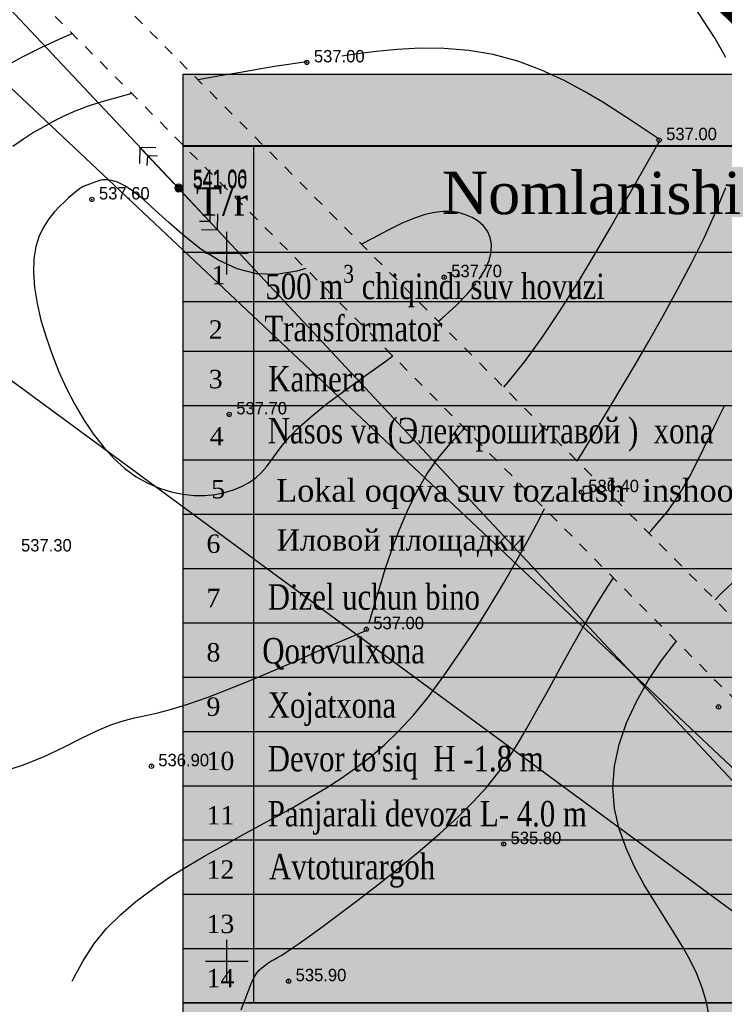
# Model space of a CAD drawing. Extents: x 0 to 363660, y 0 to 4201329.
# Tile 72 of 122: x 360335 to 360385, y 4200297 to 4200366. Entities that reach past the tile are written whole.
import ezdxf

# ---------------------------------------------------------------- set-up
doc = ezdxf.new("R2010")
doc.units = 0
doc.header["$LTSCALE"] = 0.5
doc.header["$MEASUREMENT"] = 0
doc.header["$PDMODE"] = 32
doc.header["$PDSIZE"] = 0.3
for name, pattern in [('CONTI', [0]), ('GOST2.303 6', [12, 8, -1.5, 1, -1.5]), ('Д_ТРОТ_ТРУБА', [3, 1.5, -1.5])]:
    doc.linetypes.add(name, pattern=pattern)
for name, color, linetype in [('(004) Точки рельефа', 7, 'Continuous'), ('(014) Водопровод', 5, 'ИК_Водопровод -------в--------'), ('(025) Дорога', 7, 'Continuous'), ('GORIZDEFAULT', 32, 'CONTI'), ('PI_OT0', 172, 'CONTI'), ('PI_TT0', 5, 'CONTI'), ('PI_TTDEFAULT', 5, 'CONTI'), ('SETKR', 2, 'CONTI'), ('SIT_L0', 250, 'CONTI'), ('стен', 7, 'Continuous')]:
    doc.layers.add(name, color=color, linetype=linetype)
doc.layers.add('(032) Горизонтали утолщенные', color=32, linetype='Continuous', lineweight=30)
doc.layers.add('.', color=7, linetype='Continuous', lineweight=15)
doc.styles.add('D-431', font='d431.ttf')
doc.styles.add('GOST', font='times.ttf')
doc.styles.add('MtXpl_Times_New_Roma', font='times.ttf')
doc.styles.add('SHRFT', font='TXT', dxfattribs={"width": 0.875})
doc.styles.get("Standard").update_dxf_attribs({"font": 'times.ttf'})
doc.linetypes.add('ИК_Водопровод -------в--------', pattern='A,9,-0.6,["В",Standard,S=1.2,R=0,X=0,Y=-0.6],-1.2', length=10.8)

# ---------------------------------------------------------------- blocks, each defined once
blk = doc.blocks.new('BL_333')
at = {"color": 0}
for p, q in [((0, -1.5), (0, 1.5)), ((-1.5, 0), (1.5, 0))]:
    blk.add_line(p, q, dxfattribs=at)
blk = doc.blocks.new('gergrgrre')
at = {"layer": '(014) Водопровод', "flags": 128}
blk.add_lwpolyline([(360036.438, 4200773.015), (360047.098, 4200750.311), (360089.76, 4200681.101), (360107.619, 4200655.796), (360141.826, 4200594.039), (360149.345, 4200579.998), (360206.507, 4200508.61), (360230.262, 4200479.387), (360306.281, 4200388.525), (360409.154, 4200291.553), (360456.114, 4200244.191), (360490.793, 4200199.337)], dxfattribs=at)
at = {"layer": '(025) Дорога', "linetype": 'Д_ТРОТ_ТРУБА', "flags": 128}
for points in [[(360044.195, 4200796.012), (360041.816, 4200791.773), (360042.358, 4200788.304), (360046.087, 4200780.21), (360059.012, 4200755.887), (360082.266, 4200713.415), (360119.837, 4200651.911), (360154.248, 4200588.273), (360168.952, 4200565.337), (360182.618, 4200547.766), (360213.043, 4200512.044), (360268.283, 4200446.262), (360308.926, 4200401.534), (360387.369, 4200322.593), (360428.116, 4200283.497), (360457.116, 4200256.42), (360464.886, 4200245.444), (360476.507, 4200228.263), (360489.06, 4200214.493), (360499.065, 4200202.984)], [(360034.859, 4200791.392), (360036.733, 4200790.501), (360038.761, 4200786.553), (360042.501, 4200778.433), (360055.492, 4200753.988), (360078.803, 4200711.411), (360116.369, 4200649.915), (360150.8, 4200586.24), (360165.682, 4200563.025), (360179.515, 4200545.24), (360209.989, 4200509.461), (360265.27, 4200443.63), (360306.026, 4200398.778), (360384.565, 4200319.74), (360425.367, 4200280.592), (360454.087, 4200253.775), (360461.596, 4200243.167), (360473.356, 4200225.782), (360486.072, 4200211.833), (360495.233, 4200201.295)]]:
    blk.add_lwpolyline(points, dxfattribs=at)
at = {"layer": '(032) Горизонтали утолщенные', "color": 32}
for points in [[(360379.787, 4200330.223, 536), (360379.99, 4200330.45, 536), (360380.55, 4200331.1, 536), (360381.1, 4200331.76, 536), (360381.63, 4200332.49, 536), (360382.14, 4200333.31, 536), (360382.65, 4200334.21, 536), (360383.15, 4200335.17, 536), (360383.65, 4200336.18, 536), (360384.14, 4200337.2, 536), (360384.63, 4200338.22, 536), (360385.12, 4200339.22, 536)], [(360351.02, 4200296.56, 536), (360351.3, 4200297.28, 536), (360351.51, 4200297.85, 536), (360351.67, 4200298.28, 536), (360351.82, 4200298.62, 536), (360351.96, 4200298.9, 536), (360352.11, 4200299.13, 536), (360352.29, 4200299.35, 536), (360352.48, 4200299.53, 536), (360352.69, 4200299.7, 536), (360352.9, 4200299.85, 536), (360353.12, 4200299.99, 536), (360353.35, 4200300.12, 536), (360353.57, 4200300.25, 536), (360353.83, 4200300.4, 536), (360354.16, 4200300.61, 536), (360354.58, 4200300.89, 536), (360355.14, 4200301.27, 536), (360355.87, 4200301.79, 536), (360356.8, 4200302.46, 536), (360357.94, 4200303.31, 536), (360359.26, 4200304.31, 536), (360360.69, 4200305.42, 536), (360362.17, 4200306.59, 536), (360363.64, 4200307.8, 536), (360365.04, 4200309, 536), (360366.3, 4200310.16, 536), (360367.39, 4200311.24, 536), (360368.32, 4200312.26, 536), (360369.13, 4200313.27, 536), (360369.85, 4200314.28, 536), (360370.52, 4200315.33, 536), (360371.18, 4200316.45, 536), (360371.87, 4200317.67, 536), (360372.6, 4200319, 536), (360373.38, 4200320.43, 536), (360374.19, 4200321.89, 536), (360375.01, 4200323.34, 536), (360375.83, 4200324.75, 536), (360376.63, 4200326.05, 536), (360377.288, 4200327.063, 536)]]:
    blk.add_polyline3d(points, dxfattribs=at)
at = {"linetype": 'Continuous', "elevation": 1.643}
blk.add_lwpolyline([(359968.105, 4200751.148), (360144.875, 4200568.598), (360208.905, 4200501.768), (360248.135, 4200449.088), (360280.365, 4200400.868), (360329.345, 4200345.008), (360410.625, 4200285.188), (360473.125, 4200218.998), (360491.256, 4200199.541)], dxfattribs=at)
at = {"layer": 'GORIZDEFAULT', "color": 32}
for points in [[(360374.728, 4200335.315, 536.5), (360374.78, 4200335.39, 536.5), (360375.08, 4200335.86, 536.5), (360375.44, 4200336.45, 536.5), (360375.88, 4200337.19, 536.5), (360376.43, 4200338.11, 536.5), (360377.1, 4200339.24, 536.5), (360377.9, 4200340.58, 536.5), (360378.81, 4200342.11, 536.5), (360379.79, 4200343.79, 536.5), (360380.8, 4200345.57, 536.5), (360381.82, 4200347.42, 536.5), (360382.8, 4200349.28, 536.5), (360383.71, 4200351.13, 536.5), (360384.52, 4200352.92, 536.5), (360385.21, 4200354.64, 536.5)], [(360385.23, 4200363.82, 536.5), (360384.46, 4200365.16, 536.5), (360383.63, 4200366.45, 536.5), (360382.84, 4200367.66, 536.5)], [(360384.458, 4200325.522, 535.5), (360384.97, 4200326.02, 535.5), (360386.07, 4200327.06, 535.5)], [(360334.29, 4200363.15, 536.5), (360335.59, 4200363.86, 536.5), (360336.9, 4200364.52, 536.5), (360338.21, 4200365.13, 536.5), (360339.091, 4200365.503, 536.5)], [(360380.51, 4200358.04, 537), (360378.6, 4200359.32, 537), (360377.68, 4200359.93, 537), (360376.55, 4200360.65, 537), (360375.25, 4200361.42, 537), (360373.8, 4200362.19, 537), (360372.22, 4200362.92, 537), (360370.55, 4200363.55, 537), (360368.81, 4200364.03, 537), (360367.08, 4200364.32, 537), (360365.34, 4200364.46, 537), (360363.64, 4200364.47, 537), (360362.03, 4200364.38, 537), (360360.55, 4200364.24, 537), (360359.23, 4200364.07, 537), (360358.12, 4200363.91, 537)], [(360355.65, 4200363.52, 537), (360353.38, 4200363.17, 537), (360352.28, 4200362.99, 537), (360350.98, 4200362.76, 537), (360349.53, 4200362.51, 537), (360347.99, 4200362.23, 537), (360347.984, 4200362.229, 537)], [(360343.305, 4200361.262, 537), (360342.29, 4200361, 537), (360341.19, 4200360.69, 537), (360340.22, 4200360.37, 537), (360339.35, 4200360.04, 537), (360338.55, 4200359.69, 537), (360337.8, 4200359.32, 537), (360337.08, 4200358.93, 537), (360336.37, 4200358.51, 537), (360335.65, 4200358.05, 537), (360334.91, 4200357.54, 537)], [(360369.546, 4200340.529, 537), (360369.86, 4200340.88, 537), (360371.04, 4200342.34, 537), (360372.27, 4200344.05, 537), (360373.53, 4200345.94, 537), (360374.77, 4200347.91, 537), (360375.96, 4200349.89, 537), (360377.06, 4200351.77, 537), (360378.03, 4200353.48, 537), (360378.84, 4200354.91, 537), (360380.51, 4200357.85, 537)], [(360355.572, 4200348.917, 537.5), (360354.94, 4200348.72, 537.5), (360353.51, 4200348.49, 537.5), (360352.1, 4200348.53, 537.5), (360350.73, 4200348.88, 537.5), (360349.42, 4200349.5, 537.5), (360348.17, 4200350.29, 537.5), (360347.01, 4200351.2, 537.5), (360345.94, 4200352.13, 537.5), (360344.97, 4200353.02, 537.5), (360344.13, 4200353.78, 537.5), (360343.41, 4200354.35, 537.5), (360342.8, 4200354.75, 537.5), (360342.3, 4200355, 537.5), (360341.88, 4200355.14, 537.5), (360341.54, 4200355.18, 537.5), (360341.25, 4200355.17, 537.5), (360341.01, 4200355.13, 537.5), (360339.87, 4200354.71, 537.5), (360339.74, 4200354.63, 537.5), (360339.61, 4200354.54, 537.5), (360339.46, 4200354.43, 537.5), (360339.28, 4200354.29, 537.5), (360339.08, 4200354.12, 537.5), (360338.83, 4200353.9, 537.5), (360338.54, 4200353.63, 537.5), (360338.19, 4200353.3, 537.5), (360337.82, 4200352.9, 537.5), (360337.44, 4200352.42, 537.5), (360337.09, 4200351.86, 537.5), (360336.77, 4200351.21, 537.5), (360336.53, 4200350.46, 537.5), (360336.39, 4200349.61, 537.5), (360336.36, 4200348.64, 537.5), (360336.44, 4200347.58, 537.5), (360336.62, 4200346.45, 537.5), (360336.89, 4200345.27, 537.5), (360337.25, 4200344.06, 537.5), (360337.67, 4200342.83, 537.5), (360338.16, 4200341.62, 537.5), (360338.69, 4200340.44, 537.5), (360339.28, 4200339.31, 537.5), (360339.91, 4200338.23, 537.5), (360340.58, 4200337.23, 537.5), (360341.29, 4200336.32, 537.5), (360342.03, 4200335.5, 537.5), (360342.81, 4200334.8, 537.5), (360343.61, 4200334.21, 537.5), (360344.43, 4200333.75, 537.5), (360345.25, 4200333.39, 537.5), (360346.08, 4200333.13, 537.5), (360346.89, 4200332.97, 537.5), (360347.69, 4200332.89, 537.5), (360348.45, 4200332.89, 537.5)], [(360367.81, 4200348.17, 537.5), (360368.23, 4200348.85, 537.5), (360368.51, 4200349.49, 537.5), (360368.66, 4200350.07, 537.5), (360368.69, 4200350.6, 537.5), (360368.6, 4200351.1, 537.5), (360368.4, 4200351.54, 537.5), (360368.11, 4200351.93, 537.5), (360367.75, 4200352.25, 537.5), (360367.32, 4200352.51, 537.5), (360366.85, 4200352.71, 537.5), (360366.35, 4200352.86, 537.5), (360365.83, 4200352.94, 537.5), (360365.27, 4200352.95, 537.5), (360364.67, 4200352.88, 537.5), (360364, 4200352.73, 537.5), (360363.24, 4200352.47, 537.5), (360362.38, 4200352.11, 537.5), (360361.4, 4200351.63, 537.5), (360360.28, 4200351.04, 537.5), (360359.511, 4200350.628, 537.5)], [(360364.924, 4200345.181, 537.5), (360365.21, 4200345.41, 537.5), (360366.17, 4200346.28, 537.5), (360366.96, 4200347.1, 537.5), (360367.59, 4200347.86, 537.5)], [(360348.45, 4200332.89, 537.5), (360349.17, 4200332.96, 537.5), (360349.84, 4200333.09, 537.5), (360350.47, 4200333.28, 537.5), (360351.05, 4200333.52, 537.5), (360351.57, 4200333.81, 537.5), (360352.04, 4200334.14, 537.5), (360352.45, 4200334.51, 537.5), (360352.8, 4200334.91, 537.5), (360353.14, 4200335.36, 537.5), (360353.5, 4200335.86, 537.5), (360353.92, 4200336.41, 537.5), (360354.45, 4200337.04, 537.5), (360355.14, 4200337.74, 537.5), (360356.02, 4200338.52, 537.5), (360357.12, 4200339.4, 537.5), (360358.4, 4200340.35, 537.5), (360359.79, 4200341.35, 537.5), (360361.23, 4200342.38, 537.5), (360361.715, 4200342.735, 537.5)], [(360360.04, 4200323.88, 537), (360360.52, 4200325.5, 537), (360360.82, 4200326.49, 537), (360361.19, 4200327.67, 537), (360361.63, 4200328.98, 537), (360362.14, 4200330.36, 537), (360362.73, 4200331.76, 537), (360363.38, 4200333.12, 537), (360364.11, 4200334.38, 537), (360364.9, 4200335.5, 537), (360365.76, 4200336.52, 537), (360366.69, 4200337.51, 537), (360366.797, 4200337.621, 537)], [(360339.09, 4200298.574, 536.5), (360339.21, 4200298.82, 536.5), (360339.87, 4200300.03, 536.5), (360340.61, 4200301.19, 536.5), (360341.49, 4200302.27, 536.5), (360342.49, 4200303.27, 536.5), (360343.58, 4200304.21, 536.5), (360344.75, 4200305.09, 536.5), (360345.97, 4200305.92, 536.5), (360347.24, 4200306.7, 536.5), (360348.51, 4200307.45, 536.5), (360349.79, 4200308.17, 536.5), (360351.05, 4200308.87, 536.5), (360352.29, 4200309.55, 536.5), (360353.51, 4200310.22, 536.5), (360354.7, 4200310.88, 536.5), (360355.86, 4200311.55, 536.5), (360356.98, 4200312.22, 536.5), (360358.05, 4200312.9, 536.5), (360359.09, 4200313.62, 536.5), (360360.11, 4200314.4, 536.5), (360361.12, 4200315.27, 536.5), (360362.14, 4200316.26, 536.5), (360363.17, 4200317.38, 536.5), (360364.23, 4200318.67, 536.5), (360365.32, 4200320.14, 536.5), (360366.43, 4200321.74, 536.5), (360367.52, 4200323.4, 536.5), (360368.56, 4200325.06, 536.5), (360369.52, 4200326.67, 536.5), (360370.38, 4200328.14, 536.5), (360371.11, 4200329.44, 536.5), (360371.68, 4200330.49, 536.5), (360372.12, 4200331.33, 536.5), (360372.428, 4200331.954, 536.5)], [(360334.12, 4200313.36, 537), (360335.66, 4200313.85, 537), (360337.12, 4200314.45, 537), (360338.5, 4200315.11, 537), (360339.75, 4200315.74, 537), (360340.87, 4200316.28, 537), (360341.83, 4200316.68, 537), (360342.68, 4200316.96, 537), (360343.48, 4200317.17, 537), (360344.28, 4200317.35, 537), (360345.14, 4200317.54, 537), (360346.11, 4200317.79, 537), (360347.26, 4200318.14, 537), (360348.61, 4200318.62, 537), (360350.12, 4200319.2, 537), (360351.71, 4200319.85, 537), (360353.31, 4200320.53, 537), (360354.84, 4200321.19, 537), (360356.22, 4200321.79, 537), (360357.38, 4200322.31, 537), (360359.83, 4200323.34, 537)], [(360359.83, 4200323.34, 537), (360359.85, 4200323.35, 537)], [(360384.06, 4200296, 535.5), (360383.86, 4200297.09, 535.5), (360383.56, 4200298.12, 535.5), (360383.17, 4200299.1, 535.5), (360382.7, 4200300.06, 535.5), (360382.16, 4200301.03, 535.5), (360381.55, 4200302.03, 535.5), (360380.89, 4200303.08, 535.5), (360380.18, 4200304.2, 535.5), (360379.46, 4200305.39, 535.5), (360378.78, 4200306.65, 535.5), (360378.18, 4200307.97, 535.5), (360377.69, 4200309.35, 535.5), (360377.37, 4200310.77, 535.5), (360377.25, 4200312.25, 535.5), (360377.37, 4200313.76, 535.5), (360377.7, 4200315.3, 535.5), (360378.22, 4200316.83, 535.5), (360378.91, 4200318.34, 535.5), (360379.73, 4200319.81, 535.5), (360380.67, 4200321.23, 535.5), (360381.68, 4200322.55, 535.5), (360381.723, 4200322.6, 535.5)]]:
    blk.add_polyline3d(points, dxfattribs=at)
at = {"layer": 'PI_TTDEFAULT', "color": 5}
for p in [(360355.65, 4200363.47, 537), (360380.51, 4200357.98, 537), (360340.48, 4200353.79, 537.6), (360365.34, 4200348.3, 537.7), (360350.17, 4200338.61, 537.7), (360375.02, 4200333.13, 536.4), (360359.85, 4200323.44, 537), (360384.71, 4200317.95, 535), (360344.68, 4200313.76, 536.9), (360369.54, 4200308.27, 535.8), (360354.36, 4200298.58, 535.9)]:
    blk.add_point(p, dxfattribs=at)
at = {"layer": 'SETKR', "color": 92}
for p in [(360350, 4200350), (360350, 4200300)]:
    blk.add_blockref('BL_333', p, dxfattribs=at)
at = {"layer": '(004) Точки рельефа', "style": 'D-431'}
for s, p in [('537.00', (360356.15, 4200363.47)), ('537.00', (360381.01, 4200357.98)), ('537.60', (360340.98, 4200353.79)), ('537.70', (360365.84, 4200348.3)), ('537.70', (360350.67, 4200338.61)), ('536.40', (360375.51, 4200333.12)), ('537.30', (360335.48, 4200328.93)), ('537.00', (360360.34, 4200323.44)), ('536.90', (360345.17, 4200313.76)), ('535.80', (360370.03, 4200308.26)), ('535.90', (360354.86, 4200298.58))]:
    blk.add_text(s, height=0.875, dxfattribs=at).set_placement(p)
blk = doc.blocks.new('jdyjytj')
at = {"layer": 'стен', "linetype": 'Continuous', "true_color": 0xffffff}
h = blk.add_hatch(color=7, dxfattribs=at)
h.dxf.hatch_style = 1
h.paths.add_polyline_path([(360468.599, 4200164.63), (360561.542, 4200164.63), (360561.542, 4200024.675), (360468.599, 4200024.675)])
for p, q in [((360468.599, 4200118.22), (360468.599, 4200159.569)), ((360473.599, 4200152.069), (360473.599, 4200159.569)), ((360473.599, 4200155.569), (360473.599, 4200159.185)), ((360468.599, 4200152.069), (360561.534, 4200152.069)), ((360473.599, 4200099.042), (360473.599, 4200152.069)), ((360468.599, 4200148.569), (360561.534, 4200148.569)), ((360468.599, 4200145.069), (360561.534, 4200145.069)), ((360468.599, 4200141.233), (360561.542, 4200141.233)), ((360468.599, 4200137.398), (360561.676, 4200137.398)), ((360468.599, 4200133.562), (360561.542, 4200133.562)), ((360468.599, 4200129.727), (360561.542, 4200129.727)), ((360468.599, 4200125.891), (360561.542, 4200125.891)), ((360468.599, 4200122.055), (360561.542, 4200122.055)), ((360468.599, 4200118.22), (360561.542, 4200118.22)), ((360468.599, 4200114.384), (360561.542, 4200114.384)), ((360468.599, 4200110.549), (360561.542, 4200110.549)), ((360468.599, 4200106.713), (360561.542, 4200106.713)), ((360468.599, 4200102.878), (360561.542, 4200102.878)), ((360468.599, 4200099.042), (360561.542, 4200099.042))]:
    blk.add_line(p, q)
at = {"color": 18, "linetype": 'Continuous', "true_color": 0x000000}
blk.add_lwpolyline([(360468.599, 4200164.63), (360561.542, 4200164.63), (360561.542, 4200024.675), (360468.599, 4200024.675)], close=True, dxfattribs=at)
blk.add_lwpolyline([(360468.599, 4200164.63), (360561.52, 4200164.63), (360561.52, 4200099.042), (360468.599, 4200099.042)], close=True)
at = {"lineweight": 40}
blk.add_lwpolyline([(360468.599, 4200159.569), (360561.534, 4200159.569)], dxfattribs=at)
at = {"color": 0}
for s, insert, char_height, width, attachment_point, style in [('Nomlanishi', (360497.431, 4200156.225, -317.354), 3, 92.05606, 5, 'GOST'), ('T/r', (360471.343, 4200155.625, -317.354), 2, 92.05606, 5, 'GOST'), ('1', (360470.608, 4200151.102), 1.3, 2.50463, 1, 'GOST'), ('\\A1;{\\W0.8;500 m\\H0.7x;\\S3^ ;\\H1.42857x; chiqindi suv hovuzi }', (360474.407, 4200151.163), 1.8, 53.89023, 1, 'GOST'), ('{\\W0.8;Transformator }', (360474.34, 4200147.577), 1.8, 53.89023, 1, 'GOST'), ('2 ', (360470.415, 4200147.251), 1.3, 2.50463, 1, 'GOST'), ('{\\W0.8;Kamera }', (360474.615, 4200144.024), 1.8, 53.89023, 1, 'GOST'), ('3 ', (360470.415, 4200143.751), 1.3, 2.50463, 1, 'GOST'), ('{\\W0.8;Nasos va (Электрошитавой )  xona }', (360474.576, 4200140.359), 1.8, 53.89023, 1, 'GOST'), ('4', (360470.481, 4200139.716, -1.677), 1.3, 2.50463, 1, 'GOST'), ('5', (360470.592, 4200135.976), 1.3, 2.50463, 1, 'GOST'), (' Lokal oqova suv tozalash  inshooti V=300m3 (ЛОС)', (360474.576, 4200136.038), 1.6, 53.89023, 1, 'GOST'), ('{\\C256; Иловой площадки}', (360474.653, 4200132.486), 1.5, 53.89023, 1, 'MtXpl_Times_New_Roma'), ('6', (360470.254, 4200132.124), 1.3, 2.50463, 1, 'GOST'), ('{\\W0.8;Dizel uchun bino }', (360474.576, 4200128.611), 1.8, 53.89023, 1, 'GOST'), ('7', (360470.254, 4200128.288), 1.3, 2.50463, 1, 'GOST'), ('{\\W0.8;Qorovulxona }', (360474.192, 4200124.817), 1.8, 53.89023, 1, 'GOST'), ('8', (360470.254, 4200124.453), 1.3, 2.50463, 1, 'GOST'), ('{\\W0.8;Xojatxona }', (360474.576, 4200120.98), 1.8, 53.89023, 1, 'GOST'), ('9', (360470.254, 4200120.617), 1.3, 2.50463, 1, 'GOST'), ("{\\W0.8;Devor to'siq  H -1.8 m}", (360474.576, 4200117.196), 1.8, 53.89023, 1, 'GOST'), ('10', (360470.254, 4200116.782), 1.3, 2.50463, 1, 'GOST'), ('{\\W0.8;Panjarali devoza L- 4.0 m}', (360474.576, 4200113.304), 1.8, 53.89023, 1, 'GOST'), ('11', (360470.254, 4200112.946), 1.3, 2.50463, 1, 'GOST'), ('{\\W0.8;Avtoturargoh }', (360474.673, 4200109.57), 1.8, 53.89023, 1, 'GOST'), ('12', (360470.254, 4200109.111), 1.3, 2.50463, 1, 'GOST'), ('13', (360470.254, 4200105.275), 1.3, 2.50463, 1, 'GOST'), ('14', (360470.254, 4200101.44), 1.3, 2.50463, 1, 'GOST')]:
    blk.add_mtext(s, dxfattribs=dict(at, insert=insert, char_height=char_height, width=width, attachment_point=attachment_point, style=style))
blk = doc.blocks.new('ееееее')
at = {"layer": 'PI_TT0', "color": 0}
for centre in [(-151.38, 500.18), (-151.38, 500.1)]:
    blk.add_circle(centre, 0.25, dxfattribs=at)
for p in [(-151.38, 500.18), (-151.38, 500.1)]:
    blk.add_point(p, dxfattribs=at)
at = {"layer": 'SIT_L0', "color": 250}
for p, q in [((-215.18, 568.38), (-151.38, 500.1)), ((-154.11, 503.02), (-154.15, 501.89)), ((-151.72, 500.47), (-154.11, 503.02)), ((-152.98, 502.98), (-154.11, 503.02)), ((-153.59, 501.73), (-153.56, 502.44)), ((-153.56, 502.44), (-152.86, 502.41)), ((-151.38, 500.1), (-86.98, 430.77)), ((-151.04, 499.73), (-148.66, 497.17)), ((-149.18, 498.46), (-149.2, 497.76)), ((-148.66, 497.17), (-148.62, 498.3)), ((-149.2, 497.76), (-149.91, 497.78)), ((-149.79, 497.21), (-148.66, 497.17))]:
    blk.add_line(p, q, dxfattribs=at)
at = {"layer": 'PI_OT0', "color": 0, "style": 'SHRFT', "width": 0.75}
for s, p in [('541.06', (-150.38, 500.18)), ('541.00', (-150.38, 500.1))]:
    blk.add_text(s, height=1.25, dxfattribs=at).set_placement(p)

msp = doc.modelspace()

# ---------------------------------------------------------------- hatches: boundary and pattern name
at = {"layer": '.', "ltscale": 0.149071}
h = msp.add_hatch(color=256, dxfattribs=at)
h.dxf.hatch_style = 1
h.set_gradient(color1=(255, 255, 255), tint=1)
h.paths.add_polyline_path([(359890.241, 4200193.891), (361190.241, 4200193.891), (361190.241, 4201328.891), (359890.241, 4201328.891)])
h.paths.add_polyline_path([(359905.241, 4201313.891), (361175.241, 4201313.891), (361175.241, 4200208.891), (359905.241, 4200208.891)], flags=16)

# ---------------------------------------------------------------- linework, layer by layer
at = {"color": 1, "linetype": 'GOST2.303 6', "lineweight": 30, "const_width": 1.035}
msp.add_lwpolyline([(360055.869, 4200786.666), (360747.942, 4201168.046), (361159.312, 4200611.473), (360505.949, 4200251.426), (360231.678, 4200514.752)], close=True, dxfattribs=at)

# ---------------------------------------------------------------- block references
at = {"linetype": 'Continuous'}
msp.add_blockref('gergrgrre', (0, 0), dxfattribs=at)
at = {"color": 0, "rotation": 0.1683458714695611}
msp.add_blockref('ееееее', (360499.456, 4199854.903), dxfattribs=at)
at = {"color": 18, "linetype": 'Continuous', "true_color": 0x000000}
msp.add_blockref('jdyjytj', (-121.686, 198.004), dxfattribs=at)

doc.saveas('drawing.dxf')
